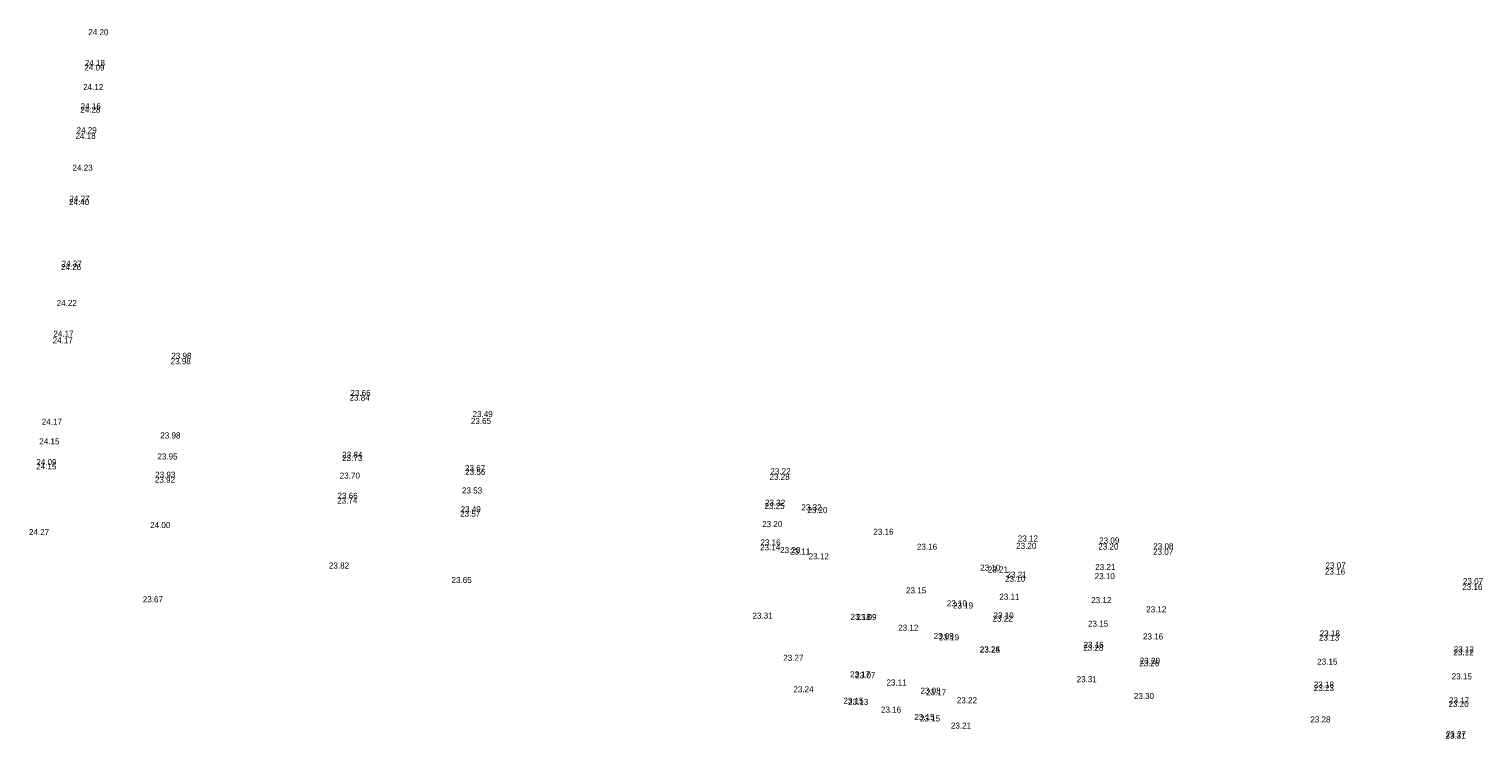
# Model space of a CAD drawing. Header units: metres. Extents: x 197478 to 198206, y 355946 to 356156.
# Tile 7 of 7: x 198119 to 198206, y 356083 to 356125. Entities that reach past the tile are written whole.
import ezdxf

# ---------------------------------------------------------------- set-up
doc = ezdxf.new("R2010")
doc.units = ezdxf.units.M
doc.layers.add('hoogtepunt1', color=252, linetype='Continuous', lineweight=0)
doc.styles.add('ISOCP', font='isocp.shx')

msp = doc.modelspace()

# ---------------------------------------------------------------- texts
at = {"layer": 'hoogtepunt1', "char_height": 0.36, "attachment_point": 5, "line_spacing_factor": 0.8, "style": 'ISOCP'}
for s, insert in [('{\\Fdgn000|c0;24.20}', (198123.023, 356124.944)), ('{\\Fdgn000|c0;24.09}', (198122.784, 356122.835)), ('{\\Fdgn000|c0;24.18}', (198122.813, 356123.106)), ('{\\Fdgn000|c0;24.12}', (198122.712, 356121.673)), ('{\\Fdgn000|c0;24.28}', (198122.546, 356120.311)), ('{\\Fdgn000|c0;24.16}', (198122.563, 356120.519)), ('{\\Fdgn000|c0;24.18}', (198122.256, 356118.753)), ('{\\Fdgn000|c0;24.29}', (198122.321, 356119.091)), ('{\\Fdgn000|c0;24.23}', (198122.079, 356116.85)), ('{\\Fdgn000|c0;24.27}', (198121.895, 356115.009)), ('{\\Fdgn000|c0;24.40}', (198121.872, 356114.802)), ('{\\Fdgn000|c0;24.26}', (198121.388, 356110.919)), ('{\\Fdgn000|c0;24.37}', (198121.43, 356111.123)), ('{\\Fdgn000|c0;24.22}', (198121.135, 356108.779)), ('{\\Fdgn000|c0;24.17}', (198120.894, 356106.552)), ('{\\Fdgn000|c0;24.17}', (198120.937, 356106.946)), ('{\\Fdgn000|c0;23.98}', (198127.974, 356105.621)), ('{\\Fdgn000|c0;23.98}', (198127.937, 356105.298)), ('{\\Fdgn000|c0;23.84}', (198138.611, 356103.125)), ('{\\Fdgn000|c0;23.66}', (198138.667, 356103.405)), ('{\\Fdgn000|c0;23.49}', (198145.953, 356102.144)), ('{\\Fdgn000|c0;24.17}', (198120.244, 356101.686)), ('{\\Fdgn000|c0;23.65}', (198145.853, 356101.734)), ('{\\Fdgn000|c0;24.15}', (198120.095, 356100.513)), ('{\\Fdgn000|c0;23.98}', (198127.319, 356100.867)), ('{\\Fdgn000|c0;24.09}', (198119.921, 356099.276)), ('{\\Fdgn000|c0;23.95}', (198127.147, 356099.613)), ('{\\Fdgn000|c0;23.73}', (198138.173, 356099.521)), ('{\\Fdgn000|c0;23.84}', (198138.176, 356099.719)), ('{\\Fdgn000|c0;24.15}', (198119.912, 356099.019)), ('{\\Fdgn000|c0;23.93}', (198127.015, 356098.526)), ('{\\Fdgn000|c0;23.70}', (198138.027, 356098.472)), ('{\\Fdgn000|c0;23.67}', (198145.503, 356098.916)), ('{\\Fdgn000|c0;23.56}', (198145.517, 356098.689)), ('{\\Fdgn000|c0;23.28}', (198163.675, 356098.397)), ('{\\Fdgn000|c0;23.22}', (198163.733, 356098.731)), ('{\\Fdgn000|c0;23.92}', (198126.995, 356098.226)), ('{\\Fdgn000|c0;23.53}', (198145.324, 356097.585)), ('{\\Fdgn000|c0;23.74}', (198137.876, 356096.984)), ('{\\Fdgn000|c0;23.66}', (198137.896, 356097.266)), ('{\\Fdgn000|c0;23.25}', (198163.374, 356096.659)), ('{\\Fdgn000|c0;23.32}', (198163.409, 356096.855)), ('{\\Fdgn000|c0;23.57}', (198145.213, 356096.195)), ('{\\Fdgn000|c0;23.49}', (198145.241, 356096.465)), ('{\\Fdgn000|c0;23.32}', (198165.579, 356096.577)), ('{\\Fdgn000|c0;23.20}', (198165.933, 356096.409)), ('{\\Fdgn000|c0;24.27}', (198119.479, 356095.098)), ('{\\Fdgn000|c0;24.00}', (198126.716, 356095.516)), ('{\\Fdgn000|c0;23.20}', (198163.238, 356095.574)), ('{\\Fdgn000|c0;23.16}', (198169.875, 356095.117)), ('{\\Fdgn000|c0;23.14}', (198163.112, 356094.184)), ('{\\Fdgn000|c0;23.16}', (198163.134, 356094.479)), ('{\\Fdgn000|c0;23.16}', (198172.475, 356094.225)), ('{\\Fdgn000|c0;23.20}', (198178.396, 356094.277)), ('{\\Fdgn000|c0;23.12}', (198178.495, 356094.716)), ('{\\Fdgn000|c0;23.20}', (198183.297, 356094.233)), ('{\\Fdgn000|c0;23.09}', (198183.35, 356094.596)), ('{\\Fdgn000|c0;23.08}', (198186.579, 356094.253)), ('{\\Fdgn000|c0;23.20}', (198164.312, 356094.027)), ('{\\Fdgn000|c0;23.11}', (198164.906, 356093.939)), ('{\\Fdgn000|c0;23.12}', (198166.016, 356093.656)), ('{\\Fdgn000|c0;23.07}', (198186.567, 356093.923)), ('{\\Fdgn000|c0;23.82}', (198137.382, 356093.101)), ('{\\Fdgn000|c0;23.10}', (198176.251, 356092.977)), ('{\\Fdgn000|c0;23.21}', (198176.708, 356092.865)), ('{\\Fdgn000|c0;23.10}', (198177.733, 356092.318)), ('{\\Fdgn000|c0;23.21}', (198177.82, 356092.557)), ('{\\Fdgn000|c0;23.10}', (198183.084, 356092.468)), ('{\\Fdgn000|c0;23.21}', (198183.115, 356093.012)), ('{\\Fdgn000|c0;23.16}', (198196.828, 356092.745)), ('{\\Fdgn000|c0;23.07}', (198196.859, 356093.106)), ('{\\Fdgn000|c0;23.65}', (198144.699, 356092.237)), ('{\\Fdgn000|c0;23.15}', (198171.824, 356091.619)), ('{\\Fdgn000|c0;23.16}', (198205.02, 356091.817)), ('{\\Fdgn000|c0;23.07}', (198205.061, 356092.173)), ('{\\Fdgn000|c0;23.67}', (198126.275, 356091.085)), ('{\\Fdgn000|c0;23.10}', (198174.257, 356090.849)), ('{\\Fdgn000|c0;23.19}', (198174.623, 356090.717)), ('{\\Fdgn000|c0;23.11}', (198177.392, 356091.24)), ('{\\Fdgn000|c0;23.12}', (198182.876, 356091.038)), ('{\\Fdgn000|c0;23.31}', (198162.663, 356090.112)), ('{\\Fdgn000|c0;23.18}', (198168.514, 356090.037)), ('{\\Fdgn000|c0;23.09}', (198168.859, 356090.024)), ('{\\Fdgn000|c0;23.22}', (198176.989, 356089.932)), ('{\\Fdgn000|c0;23.10}', (198177.048, 356090.124)), ('{\\Fdgn000|c0;23.12}', (198186.158, 356090.488)), ('{\\Fdgn000|c0;23.12}', (198171.357, 356089.389)), ('{\\Fdgn000|c0;23.09}', (198173.47, 356088.892)), ('{\\Fdgn000|c0;23.15}', (198182.684, 356089.631)), ('{\\Fdgn000|c0;23.16}', (198185.967, 356088.867)), ('{\\Fdgn000|c0;23.18}', (198196.515, 356089.049)), ('{\\Fdgn000|c0;23.19}', (198173.789, 356088.815)), ('{\\Fdgn000|c0;23.24}', (198176.225, 356088.102)), ('{\\Fdgn000|c0;23.25}', (198176.233, 356088.083)), ('{\\Fdgn000|c0;23.28}', (198182.397, 356088.194)), ('{\\Fdgn000|c0;23.16}', (198182.421, 356088.367)), ('{\\Fdgn000|c0;23.13}', (198196.468, 356088.8)), ('{\\Fdgn000|c0;23.12}', (198204.516, 356088.105)), ('{\\Fdgn000|c0;23.27}', (198164.495, 356087.593)), ('{\\Fdgn000|c0;23.26}', (198185.734, 356087.267)), ('{\\Fdgn000|c0;23.20}', (198185.775, 356087.416)), ('{\\Fdgn000|c0;23.15}', (198196.364, 356087.361)), ('{\\Fdgn000|c0;23.12}', (198204.492, 356087.917)), ('{\\Fdgn000|c0;23.17}', (198168.491, 356086.605)), ('{\\Fdgn000|c0;23.07}', (198168.792, 356086.548)), ('{\\Fdgn000|c0;23.31}', (198182.005, 356086.317)), ('{\\Fdgn000|c0;23.15}', (198204.388, 356086.484)), ('{\\Fdgn000|c0;23.24}', (198165.102, 356085.717)), ('{\\Fdgn000|c0;23.11}', (198170.656, 356086.119)), ('{\\Fdgn000|c0;23.08}', (198172.685, 356085.632)), ('{\\Fdgn000|c0;23.17}', (198173.018, 356085.534)), ('{\\Fdgn000|c0;23.23}', (198196.157, 356085.791)), ('{\\Fdgn000|c0;23.18}', (198196.16, 356085.996)), ('{\\Fdgn000|c0;23.15}', (198168.088, 356085.029)), ('{\\Fdgn000|c0;23.13}', (198168.366, 356084.96)), ('{\\Fdgn000|c0;23.16}', (198170.331, 356084.502)), ('{\\Fdgn000|c0;23.22}', (198174.858, 356085.055)), ('{\\Fdgn000|c0;23.30}', (198185.421, 356085.313)), ('{\\Fdgn000|c0;23.20}', (198204.198, 356084.84)), ('{\\Fdgn000|c0;23.17}', (198204.23, 356085.059)), ('{\\Fdgn000|c0;23.15}', (198172.323, 356084.056)), ('{\\Fdgn000|c0;23.15}', (198172.653, 356083.974)), ('{\\Fdgn000|c0;23.28}', (198195.953, 356083.914)), ('{\\Fdgn000|c0;23.21}', (198174.503, 356083.548)), ('{\\Fdgn000|c0;23.31}', (198204.013, 356082.939)), ('{\\Fdgn000|c0;23.27}', (198204.04, 356083.032))]:
    msp.add_mtext(s, dxfattribs=dict(at, insert=insert))

doc.saveas('drawing.dxf')
